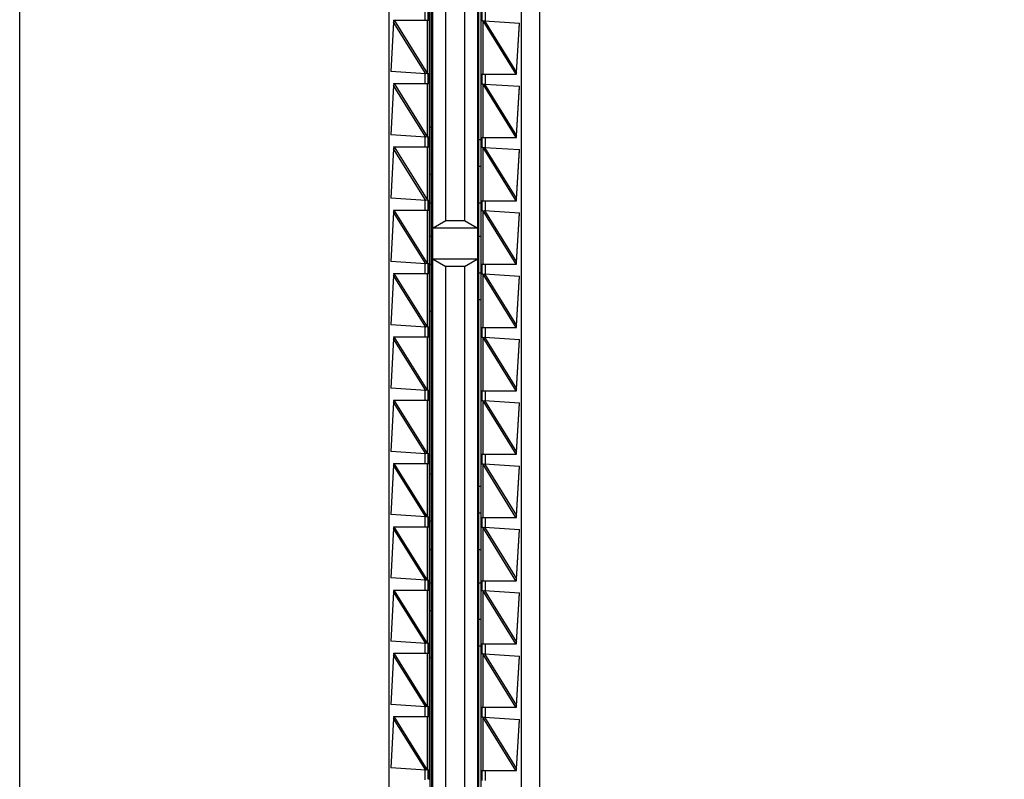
# Model space of a CAD drawing. Header units: inches. Extents: x 0 to 22, y 0 to 17.
# Tile 61 of 66: x 16.1 to 17.6, y 7.8 to 8.9. Entities that reach past the tile are written whole.
import ezdxf

# ---------------------------------------------------------------- set-up
doc = ezdxf.new("R2010")
doc.units = ezdxf.units.IN
doc.header["$LTSCALE"] = 1.21
doc.header["$MEASUREMENT"] = 0
doc.layers.get('0').update_dxf_attribs({"linetype": 'CONTINUOUS'})
doc.layers.add('DIMENSIONS', color=7, linetype='CONTINUOUS')
doc.styles.get("Standard").update_dxf_attribs({"font": 'txt', "width": 0.8})
doc.dimstyles.new('DIMSTYLE_2', dxfattribs={"dimtxt": 0.125, "dimasz": 0.18, "dimexe": 0.18, "dimexo": 0.0625, "dimgap": 0.09, "dimtad": 0, "dimtih": 1, "dimtoh": 1, "dimdec": 3, "dimzin": 4, "dimdsep": 46, "dimtxsty": 'STANDARD', "dimblk": '_FILLED', "dimblk1": '_FILLED', "dimblk2": '_FILLED', "dimcen": 0.09, "dimadec": 0, "dimazin": 0, "dimtp": 0.01, "dimtm": 0.01, "dimtfac": 1, "dimtdec": 3, "dimtofl": 0, "dimtmove": 0, "dimatfit": 3, "dimldrblk": '_FILLED', "dimfxl": 1, "dimtolj": 1, "dimtzin": 4, "dimarcsym": 0})

# ---------------------------------------------------------------- blocks, each defined once
blk = doc.blocks.new('*D21')
at = {"layer": 'DIMENSIONS', "color": 2, "linetype": 'CONTINUOUS'}
blk.add_line((16.2529, 11.0761), (16.2529, 11.698), dxfattribs=at)
at = {"layer": 'DIMENSIONS', "color": 2, "linetype": 'CONTINUOUS', "insert": (16.1904, 11.7605), "char_height": 0.125, "width": 1.225, "attachment_point": 1, "rotation": 90, "line_spacing_factor": 0.9}
blk.add_mtext('.502{\\Ftxt.shx;\\W1.000000;\\H0.125000; }[12.75]', dxfattribs=at)
blk = doc.blocks.new('_FILLED')
at = {"color": 0, "linetype": 'BYBLOCK'}
blk.add_solid([(0, 0), (-1, 0.1736), (-1, -0.1736)], dxfattribs=at)
blk = doc.blocks.new('*D23')
at = {"layer": 'DIMENSIONS', "color": 2, "linetype": 'CONTINUOUS'}
blk.add_line((16.4405, 10.8885), (17.5854, 10.8885), dxfattribs=at)
at = {"layer": 'DIMENSIONS', "color": 2, "linetype": 'CONTINUOUS', "insert": (17.6479, 10.951), "char_height": 0.125, "width": 1.425, "attachment_point": 1, "line_spacing_factor": 0.9}
blk.add_mtext('4.822{\\Ftxt.shx;\\W1.000000;\\H0.125000; }[122.48]', dxfattribs=at)

msp = doc.modelspace()

# ---------------------------------------------------------------- linework, layer by layer
at = {"color": 7, "linetype": 'CONTINUOUS'}
for p, q in [((16.1179, 6.0717), (16.1179, 10.8832)), ((16.8979, 10.8832), (16.8979, 6.0717)), ((16.8049, 10.257), (16.8049, 6.698)), ((16.6719, 10.2058), (16.6719, 6.7491)), ((16.7379, 6.748), (16.7379, 10.207)), ((16.8709, 6.7491), (16.8709, 10.2058)), ((16.7336, 10.1805), (16.7336, 6.7745)), ((16.8099, 10.1805), (16.8099, 6.7745)), ((16.7359, 10.178), (16.7359, 6.778)), ((16.8069, 6.777), (16.8069, 10.177)), ((16.7576, 8.6447), (16.7576, 10.157)), ((16.7852, 10.157), (16.7852, 8.6447)), ((16.7309, 8.9464), (16.7309, 8.9596)), ((16.8119, 8.9445), (16.8119, 8.9595)), ((16.6791, 8.9426), (16.6747, 8.8686)), ((16.679, 8.9455), (16.7329, 8.9455)), ((16.679, 8.9455), (16.6792, 8.9434)), ((16.6798, 8.9455), (16.6791, 8.9426)), ((16.6792, 8.9429), (16.6791, 8.9426)), ((16.7309, 8.9455), (16.7309, 8.9464)), ((16.8129, 8.9445), (16.8099, 8.9445)), ((16.8129, 8.9445), (16.8152, 8.9448)), ((16.8152, 8.9448), (16.8681, 8.9414)), ((16.8632, 8.8673), (16.8681, 8.9414)), ((16.8632, 8.8669), (16.868, 8.9408)), ((16.7275, 8.8651), (16.6747, 8.8686)), ((16.7298, 8.8655), (16.7275, 8.8651)), ((16.7298, 8.8655), (16.7329, 8.8655)), ((16.7309, 8.8646), (16.7309, 8.8655)), ((16.8625, 8.8645), (16.8632, 8.8673)), ((16.8632, 8.8668), (16.8632, 8.8669)), ((16.8632, 8.8666), (16.8632, 8.8668)), ((16.8633, 8.8645), (16.8632, 8.8666)), ((16.679, 8.8505), (16.7329, 8.8505)), ((16.679, 8.8505), (16.6792, 8.8484)), ((16.6798, 8.8505), (16.6791, 8.8476)), ((16.7309, 8.8514), (16.7309, 8.8646)), ((16.7309, 8.8645), (16.7309, 8.8514)), ((16.7309, 8.8505), (16.7309, 8.8514)), ((16.8099, 8.8645), (16.8633, 8.8645)), ((16.8119, 8.8495), (16.8119, 8.8645)), ((16.6791, 8.8476), (16.6747, 8.7736)), ((16.6792, 8.8479), (16.6791, 8.8476)), ((16.8129, 8.8495), (16.8099, 8.8495)), ((16.8129, 8.8495), (16.8152, 8.8498)), ((16.8152, 8.8498), (16.8681, 8.8464)), ((16.8632, 8.7723), (16.8681, 8.8464)), ((16.8632, 8.7719), (16.868, 8.8458)), ((16.7359, 8.7845), (16.7336, 8.7845)), ((16.7275, 8.7701), (16.6747, 8.7736)), ((16.7298, 8.7705), (16.7275, 8.7701)), ((16.7298, 8.7705), (16.7329, 8.7705)), ((16.7309, 8.7696), (16.7309, 8.7705)), ((16.7309, 8.7564), (16.7309, 8.7696)), ((16.7309, 8.7695), (16.7309, 8.7564)), ((16.8069, 8.7665), (16.8099, 8.7665)), ((16.8099, 8.7695), (16.8633, 8.7695)), ((16.8119, 8.7545), (16.8119, 8.7695)), ((16.8625, 8.7695), (16.8632, 8.7723)), ((16.8632, 8.7718), (16.8632, 8.7719)), ((16.8632, 8.7716), (16.8632, 8.7718)), ((16.8633, 8.7695), (16.8632, 8.7716)), ((16.6791, 8.7526), (16.6747, 8.6786)), ((16.679, 8.7555), (16.7329, 8.7555)), ((16.679, 8.7555), (16.6792, 8.7534)), ((16.6798, 8.7555), (16.6791, 8.7526)), ((16.6792, 8.7529), (16.6791, 8.7526)), ((16.7309, 8.7555), (16.7309, 8.7564)), ((16.8129, 8.7545), (16.8099, 8.7545)), ((16.8129, 8.7545), (16.8152, 8.7548)), ((16.8152, 8.7548), (16.8681, 8.7514)), ((16.8632, 8.6773), (16.8681, 8.7514)), ((16.8632, 8.6769), (16.868, 8.7508)), ((16.8069, 8.7265), (16.8099, 8.7265)), ((16.7359, 8.714), (16.7336, 8.714)), ((16.7275, 8.6751), (16.6747, 8.6786)), ((16.7298, 8.6755), (16.7275, 8.6751)), ((16.7298, 8.6755), (16.7329, 8.6755)), ((16.7309, 8.6746), (16.7309, 8.6755)), ((16.7309, 8.6614), (16.7309, 8.6746)), ((16.7309, 8.6745), (16.7309, 8.6614)), ((16.8099, 8.6745), (16.8633, 8.6745)), ((16.8119, 8.6595), (16.8119, 8.6745)), ((16.8625, 8.6745), (16.8632, 8.6773)), ((16.8632, 8.6768), (16.8632, 8.6769)), ((16.8632, 8.6766), (16.8632, 8.6768)), ((16.8633, 8.6745), (16.8632, 8.6766)), ((16.679, 8.6605), (16.7329, 8.6605)), ((16.679, 8.6605), (16.6792, 8.6584)), ((16.6798, 8.6605), (16.6791, 8.6576)), ((16.7309, 8.6605), (16.7309, 8.6614)), ((16.7336, 8.6715), (16.7359, 8.6715)), ((16.8069, 8.6715), (16.8099, 8.6715)), ((16.8129, 8.6595), (16.8099, 8.6595)), ((16.8129, 8.6595), (16.8152, 8.6598)), ((16.8152, 8.6598), (16.8681, 8.6564)), ((16.6791, 8.6576), (16.6747, 8.5836)), ((16.6792, 8.6579), (16.6791, 8.6576)), ((16.7576, 8.6447), (16.7383, 8.6336)), ((16.7852, 8.6447), (16.7576, 8.6447)), ((16.8045, 8.6336), (16.7852, 8.6447)), ((16.8632, 8.5823), (16.8681, 8.6564)), ((16.8632, 8.5819), (16.868, 8.6558)), ((16.8049, 8.6336), (16.7379, 8.6336)), ((16.7336, 8.6215), (16.7359, 8.6215)), ((16.8069, 8.6215), (16.8099, 8.6215)), ((16.8045, 8.5871), (16.7383, 8.5871)), ((16.7383, 8.5871), (16.7576, 8.576)), ((16.7852, 8.576), (16.8045, 8.5871)), ((16.7275, 8.5801), (16.6747, 8.5836)), ((16.7298, 8.5805), (16.7275, 8.5801)), ((16.7298, 8.5805), (16.7329, 8.5805)), ((16.7309, 8.5796), (16.7309, 8.5805)), ((16.7309, 8.5664), (16.7309, 8.5796)), ((16.7309, 8.5795), (16.7309, 8.5664)), ((16.7359, 8.579), (16.7336, 8.579)), ((16.7852, 8.576), (16.7576, 8.576)), ((16.7576, 6.798), (16.7576, 8.576)), ((16.7852, 8.576), (16.7852, 6.798)), ((16.8099, 8.5795), (16.8633, 8.5795)), ((16.8119, 8.5645), (16.8119, 8.5795)), ((16.8625, 8.5795), (16.8632, 8.5823)), ((16.8632, 8.5818), (16.8632, 8.5819)), ((16.8632, 8.5816), (16.8632, 8.5818)), ((16.8633, 8.5795), (16.8632, 8.5816)), ((16.6791, 8.5626), (16.6747, 8.4886)), ((16.679, 8.5655), (16.7329, 8.5655)), ((16.679, 8.5655), (16.6792, 8.5634)), ((16.6798, 8.5655), (16.6791, 8.5626)), ((16.6792, 8.5629), (16.6791, 8.5626)), ((16.7309, 8.5655), (16.7309, 8.5664)), ((16.8069, 8.5665), (16.8099, 8.5665)), ((16.8129, 8.5645), (16.8099, 8.5645)), ((16.8129, 8.5645), (16.8152, 8.5648)), ((16.8152, 8.5648), (16.8681, 8.5614)), ((16.8632, 8.4873), (16.8681, 8.5614)), ((16.8632, 8.4869), (16.868, 8.5608)), ((16.8069, 8.5265), (16.8099, 8.5265)), ((16.7359, 8.5085), (16.7336, 8.5085)), ((16.7275, 8.4851), (16.6747, 8.4886)), ((16.7298, 8.4855), (16.7275, 8.4851)), ((16.7298, 8.4855), (16.7329, 8.4855)), ((16.7309, 8.4846), (16.7309, 8.4855)), ((16.7309, 8.4714), (16.7309, 8.4846)), ((16.7309, 8.4845), (16.7309, 8.4714)), ((16.8099, 8.4845), (16.8633, 8.4845)), ((16.8119, 8.4695), (16.8119, 8.4845)), ((16.8625, 8.4845), (16.8632, 8.4873)), ((16.8632, 8.4868), (16.8632, 8.4869)), ((16.8632, 8.4866), (16.8632, 8.4868)), ((16.8633, 8.4845), (16.8632, 8.4866)), ((16.6791, 8.4676), (16.6747, 8.3936)), ((16.679, 8.4705), (16.7329, 8.4705)), ((16.679, 8.4705), (16.6792, 8.4684)), ((16.6798, 8.4705), (16.6791, 8.4676)), ((16.6792, 8.4679), (16.6791, 8.4676)), ((16.7309, 8.4705), (16.7309, 8.4714)), ((16.8129, 8.4695), (16.8099, 8.4695)), ((16.8129, 8.4695), (16.8152, 8.4698)), ((16.8152, 8.4698), (16.8681, 8.4664)), ((16.8632, 8.3923), (16.8681, 8.4664)), ((16.8632, 8.3919), (16.868, 8.4658)), ((16.7275, 8.3901), (16.6747, 8.3936)), ((16.8625, 8.3895), (16.8632, 8.3923)), ((16.7298, 8.3905), (16.7275, 8.3901)), ((16.7298, 8.3905), (16.7329, 8.3905)), ((16.7309, 8.3896), (16.7309, 8.3905)), ((16.7309, 8.3764), (16.7309, 8.3896)), ((16.7309, 8.3895), (16.7309, 8.3764)), ((16.8099, 8.3895), (16.8633, 8.3895)), ((16.8119, 8.3745), (16.8119, 8.3895)), ((16.8632, 8.3918), (16.8632, 8.3919)), ((16.8632, 8.3916), (16.8632, 8.3918)), ((16.8633, 8.3895), (16.8632, 8.3916)), ((16.6791, 8.3726), (16.6747, 8.2986)), ((16.679, 8.3755), (16.7329, 8.3755)), ((16.679, 8.3755), (16.6792, 8.3734)), ((16.6798, 8.3755), (16.6791, 8.3726)), ((16.6792, 8.3729), (16.6791, 8.3726)), ((16.7309, 8.3755), (16.7309, 8.3764)), ((16.8129, 8.3745), (16.8099, 8.3745)), ((16.8129, 8.3745), (16.8152, 8.3748)), ((16.8152, 8.3748), (16.8681, 8.3714)), ((16.8632, 8.2973), (16.8681, 8.3714)), ((16.8632, 8.2969), (16.868, 8.3708)), ((16.7275, 8.2951), (16.6747, 8.2986)), ((16.7298, 8.2955), (16.7275, 8.2951)), ((16.7298, 8.2955), (16.7329, 8.2955)), ((16.7309, 8.2946), (16.7309, 8.2955)), ((16.7309, 8.2814), (16.7309, 8.2946)), ((16.7309, 8.2945), (16.7309, 8.2814)), ((16.8099, 8.2945), (16.8633, 8.2945)), ((16.8119, 8.2795), (16.8119, 8.2945)), ((16.8625, 8.2945), (16.8632, 8.2973)), ((16.8632, 8.2968), (16.8632, 8.2969)), ((16.8632, 8.2966), (16.8632, 8.2968)), ((16.8633, 8.2945), (16.8632, 8.2966)), ((16.6791, 8.2776), (16.6747, 8.2036)), ((16.679, 8.2805), (16.7329, 8.2805)), ((16.679, 8.2805), (16.6792, 8.2784)), ((16.6798, 8.2805), (16.6791, 8.2776)), ((16.6792, 8.2779), (16.6791, 8.2776)), ((16.7309, 8.2805), (16.7309, 8.2814)), ((16.8129, 8.2795), (16.8099, 8.2795)), ((16.8129, 8.2795), (16.8152, 8.2798)), ((16.8152, 8.2798), (16.8681, 8.2764)), ((16.8632, 8.2023), (16.8681, 8.2764)), ((16.8632, 8.2019), (16.868, 8.2758)), ((16.7359, 8.2645), (16.7336, 8.2645)), ((16.8069, 8.2465), (16.8099, 8.2465)), ((16.7275, 8.2001), (16.6747, 8.2036)), ((16.7298, 8.2005), (16.7275, 8.2001)), ((16.7298, 8.2005), (16.7329, 8.2005)), ((16.7309, 8.1996), (16.7309, 8.2005)), ((16.8069, 8.2065), (16.8099, 8.2065)), ((16.8625, 8.1995), (16.8632, 8.2023)), ((16.8632, 8.2018), (16.8632, 8.2019)), ((16.8632, 8.2016), (16.8632, 8.2018)), ((16.8633, 8.1995), (16.8632, 8.2016)), ((16.679, 8.1855), (16.7329, 8.1855)), ((16.679, 8.1855), (16.6792, 8.1834)), ((16.6798, 8.1855), (16.6791, 8.1826)), ((16.7309, 8.1864), (16.7309, 8.1996)), ((16.7309, 8.1995), (16.7309, 8.1864)), ((16.7309, 8.1855), (16.7309, 8.1864)), ((16.7359, 8.194), (16.7336, 8.194)), ((16.8099, 8.1995), (16.8633, 8.1995)), ((16.8119, 8.1845), (16.8119, 8.1995)), ((16.6791, 8.1826), (16.6747, 8.1086)), ((16.6792, 8.1829), (16.6791, 8.1826)), ((16.8129, 8.1845), (16.8099, 8.1845)), ((16.8129, 8.1845), (16.8152, 8.1848)), ((16.8152, 8.1848), (16.8681, 8.1814)), ((16.8632, 8.1073), (16.8681, 8.1814)), ((16.8632, 8.1069), (16.868, 8.1808)), ((16.7336, 8.1515), (16.7359, 8.1515)), ((16.8069, 8.1515), (16.8099, 8.1515)), ((16.7275, 8.1051), (16.6747, 8.1086)), ((16.7298, 8.1055), (16.7275, 8.1051)), ((16.7298, 8.1055), (16.7329, 8.1055)), ((16.7309, 8.1046), (16.7309, 8.1055)), ((16.7309, 8.0914), (16.7309, 8.1046)), ((16.7309, 8.1045), (16.7309, 8.0914)), ((16.7336, 8.1015), (16.7359, 8.1015)), ((16.8069, 8.1015), (16.8099, 8.1015)), ((16.8099, 8.1045), (16.8633, 8.1045)), ((16.8119, 8.0895), (16.8119, 8.1045)), ((16.8625, 8.1045), (16.8632, 8.1073)), ((16.8632, 8.1068), (16.8632, 8.1069)), ((16.8632, 8.1066), (16.8632, 8.1068)), ((16.8633, 8.1045), (16.8632, 8.1066)), ((16.6791, 8.0876), (16.6747, 8.0136)), ((16.679, 8.0905), (16.7329, 8.0905)), ((16.679, 8.0905), (16.6792, 8.0884)), ((16.6798, 8.0905), (16.6791, 8.0876)), ((16.6792, 8.0879), (16.6791, 8.0876)), ((16.7309, 8.0905), (16.7309, 8.0914)), ((16.8129, 8.0895), (16.8099, 8.0895)), ((16.8129, 8.0895), (16.8152, 8.0898)), ((16.8152, 8.0898), (16.8681, 8.0864)), ((16.8632, 8.0123), (16.8681, 8.0864)), ((16.8632, 8.0119), (16.868, 8.0858)), ((16.7359, 8.059), (16.7336, 8.059)), ((16.8069, 8.0465), (16.8099, 8.0465)), ((16.7275, 8.0101), (16.6747, 8.0136)), ((16.7298, 8.0105), (16.7275, 8.0101)), ((16.7298, 8.0105), (16.7329, 8.0105)), ((16.7309, 8.0096), (16.7309, 8.0105)), ((16.7309, 7.9964), (16.7309, 8.0096)), ((16.7309, 8.0095), (16.7309, 7.9964)), ((16.8099, 8.0095), (16.8633, 8.0095)), ((16.8119, 7.9945), (16.8119, 8.0095)), ((16.8625, 8.0095), (16.8632, 8.0123)), ((16.8632, 8.0118), (16.8632, 8.0119)), ((16.8632, 8.0116), (16.8632, 8.0118)), ((16.8633, 8.0095), (16.8632, 8.0116)), ((16.679, 7.9955), (16.7329, 7.9955)), ((16.679, 7.9955), (16.6792, 7.9934)), ((16.6798, 7.9955), (16.6791, 7.9926)), ((16.7309, 7.9955), (16.7309, 7.9964)), ((16.8069, 8.0065), (16.8099, 8.0065)), ((16.8129, 7.9945), (16.8099, 7.9945)), ((16.8129, 7.9945), (16.8152, 7.9948)), ((16.8152, 7.9948), (16.8681, 7.9914)), ((16.6791, 7.9926), (16.6747, 7.9186)), ((16.6792, 7.9929), (16.6791, 7.9926)), ((16.7359, 7.9885), (16.7336, 7.9885)), ((16.8632, 7.9173), (16.8681, 7.9914)), ((16.8632, 7.9169), (16.868, 7.9908)), ((16.7275, 7.9151), (16.6747, 7.9186)), ((16.7298, 7.9155), (16.7275, 7.9151)), ((16.7298, 7.9155), (16.7329, 7.9155)), ((16.7309, 7.9146), (16.7309, 7.9155)), ((16.7309, 7.9014), (16.7309, 7.9146)), ((16.7309, 7.9145), (16.7309, 7.9014)), ((16.8099, 7.9145), (16.8633, 7.9145)), ((16.8119, 7.8995), (16.8119, 7.9145)), ((16.8625, 7.9145), (16.8632, 7.9173)), ((16.8632, 7.9168), (16.8632, 7.9169)), ((16.8632, 7.9166), (16.8632, 7.9168)), ((16.8633, 7.9145), (16.8632, 7.9166)), ((16.6791, 7.8976), (16.6747, 7.8236)), ((16.679, 7.9005), (16.7329, 7.9005)), ((16.679, 7.9005), (16.6792, 7.8984)), ((16.6798, 7.9005), (16.6791, 7.8976)), ((16.6792, 7.8979), (16.6791, 7.8976)), ((16.7309, 7.9005), (16.7309, 7.9014)), ((16.8129, 7.8995), (16.8099, 7.8995)), ((16.8129, 7.8995), (16.8152, 7.8998)), ((16.8152, 7.8998), (16.8681, 7.8964)), ((16.8632, 7.8223), (16.8681, 7.8964)), ((16.8632, 7.8219), (16.868, 7.8958)), ((16.7275, 7.8201), (16.6747, 7.8236)), ((16.7298, 7.8205), (16.7275, 7.8201)), ((16.7298, 7.8205), (16.7329, 7.8205)), ((16.7309, 7.8196), (16.7309, 7.8205)), ((16.7309, 7.8064), (16.7309, 7.8196)), ((16.7309, 7.8195), (16.7309, 7.8064)), ((16.8099, 7.8195), (16.8633, 7.8195)), ((16.8119, 7.8045), (16.8119, 7.8195)), ((16.8625, 7.8195), (16.8632, 7.8223)), ((16.8632, 7.8218), (16.8632, 7.8219)), ((16.8632, 7.8216), (16.8632, 7.8218)), ((16.8633, 7.8195), (16.8632, 7.8216))]:
    msp.add_line(p, q, dxfattribs=at)
at = {"color": 9, "linetype": 'CONTINUOUS'}
for p, q in [((16.726, 8.9602), (16.726, 8.9455)), ((16.8168, 8.9447), (16.8168, 8.9595)), ((16.7275, 8.8651), (16.6791, 8.9426)), ((16.6798, 8.9455), (16.7299, 8.8653)), ((16.7299, 8.8653), (16.7299, 8.9455)), ((16.7329, 8.8655), (16.7329, 8.9455)), ((16.8128, 8.9446), (16.8128, 8.8645)), ((16.8128, 8.9446), (16.8625, 8.8645)), ((16.8152, 8.9448), (16.8632, 8.8673)), ((16.726, 8.8652), (16.726, 8.8505)), ((16.6798, 8.8505), (16.7299, 8.7703)), ((16.7299, 8.7703), (16.7299, 8.8505)), ((16.7329, 8.7705), (16.7329, 8.8505)), ((16.8168, 8.8497), (16.8168, 8.8645)), ((16.7275, 8.7701), (16.6791, 8.8476)), ((16.8128, 8.8496), (16.8128, 8.7695)), ((16.8128, 8.8496), (16.8625, 8.7695)), ((16.8152, 8.8498), (16.8632, 8.7723)), ((16.726, 8.7702), (16.726, 8.7555)), ((16.8168, 8.7547), (16.8168, 8.7695)), ((16.7275, 8.6751), (16.6791, 8.7526)), ((16.6798, 8.7555), (16.7299, 8.6753)), ((16.7299, 8.6753), (16.7299, 8.7555)), ((16.7329, 8.6755), (16.7329, 8.7555)), ((16.8128, 8.7546), (16.8128, 8.6745)), ((16.8128, 8.7546), (16.8625, 8.6745)), ((16.8152, 8.7548), (16.8632, 8.6773)), ((16.726, 8.6752), (16.726, 8.6605)), ((16.8168, 8.6597), (16.8168, 8.6745)), ((16.7299, 8.5803), (16.6798, 8.6605)), ((16.7299, 8.5803), (16.7299, 8.6605)), ((16.7329, 8.5805), (16.7329, 8.6605)), ((16.8128, 8.6596), (16.8128, 8.5795)), ((16.8128, 8.6596), (16.8625, 8.5795)), ((16.8152, 8.6598), (16.8632, 8.5823)), ((16.7275, 8.5801), (16.6791, 8.6576)), ((16.726, 8.5802), (16.726, 8.5655)), ((16.8168, 8.5647), (16.8168, 8.5795)), ((16.7275, 8.4851), (16.6791, 8.5626)), ((16.7299, 8.4853), (16.6798, 8.5655)), ((16.7299, 8.4853), (16.7299, 8.5655)), ((16.7329, 8.4855), (16.7329, 8.5655)), ((16.8128, 8.5646), (16.8128, 8.4845)), ((16.8128, 8.5646), (16.8625, 8.4845)), ((16.8152, 8.5648), (16.8632, 8.4873)), ((16.726, 8.4852), (16.726, 8.4705)), ((16.8168, 8.4697), (16.8168, 8.4845)), ((16.7275, 8.3901), (16.6791, 8.4676)), ((16.7299, 8.3903), (16.6798, 8.4705)), ((16.7299, 8.3903), (16.7299, 8.4705)), ((16.7329, 8.3905), (16.7329, 8.4705)), ((16.8128, 8.4696), (16.8128, 8.3895)), ((16.8128, 8.4696), (16.8625, 8.3895)), ((16.8152, 8.4698), (16.8632, 8.3923)), ((16.726, 8.3902), (16.726, 8.3755)), ((16.8168, 8.3747), (16.8168, 8.3895)), ((16.7275, 8.2951), (16.6791, 8.3726)), ((16.7299, 8.2953), (16.6798, 8.3755)), ((16.7299, 8.2953), (16.7299, 8.3755)), ((16.7329, 8.2955), (16.7329, 8.3755)), ((16.8128, 8.3746), (16.8128, 8.2945)), ((16.8128, 8.3746), (16.8625, 8.2945)), ((16.8152, 8.3748), (16.8632, 8.2973)), ((16.726, 8.2952), (16.726, 8.2805)), ((16.8168, 8.2797), (16.8168, 8.2945)), ((16.7275, 8.2001), (16.6791, 8.2776)), ((16.7299, 8.2003), (16.6798, 8.2805)), ((16.7299, 8.2003), (16.7299, 8.2805)), ((16.7329, 8.2005), (16.7329, 8.2805)), ((16.8625, 8.1995), (16.8128, 8.2796)), ((16.8128, 8.2796), (16.8128, 8.1995)), ((16.8152, 8.2798), (16.8632, 8.2023)), ((16.726, 8.2002), (16.726, 8.1855)), ((16.7299, 8.1053), (16.6798, 8.1855)), ((16.7299, 8.1053), (16.7299, 8.1855)), ((16.7329, 8.1055), (16.7329, 8.1855)), ((16.8168, 8.1847), (16.8168, 8.1995)), ((16.7275, 8.1051), (16.6791, 8.1826)), ((16.8625, 8.1045), (16.8128, 8.1846)), ((16.8128, 8.1846), (16.8128, 8.1045)), ((16.8152, 8.1848), (16.8632, 8.1073)), ((16.726, 8.1052), (16.726, 8.0905)), ((16.8168, 8.0897), (16.8168, 8.1045)), ((16.7275, 8.0101), (16.6791, 8.0876)), ((16.7299, 8.0103), (16.6798, 8.0905)), ((16.7299, 8.0103), (16.7299, 8.0905)), ((16.7329, 8.0105), (16.7329, 8.0905)), ((16.8625, 8.0095), (16.8128, 8.0896)), ((16.8128, 8.0896), (16.8128, 8.0095)), ((16.8152, 8.0898), (16.8632, 8.0123)), ((16.726, 8.0102), (16.726, 7.9955)), ((16.8168, 7.9947), (16.8168, 8.0095)), ((16.7299, 7.9153), (16.6798, 7.9955)), ((16.7299, 7.9153), (16.7299, 7.9955)), ((16.7329, 7.9155), (16.7329, 7.9955)), ((16.8625, 7.9145), (16.8128, 7.9946)), ((16.8128, 7.9946), (16.8128, 7.9145)), ((16.8152, 7.9948), (16.8632, 7.9173)), ((16.7275, 7.9151), (16.6791, 7.9926)), ((16.726, 7.9152), (16.726, 7.9005)), ((16.8168, 7.8997), (16.8168, 7.9145)), ((16.7275, 7.8201), (16.6791, 7.8976)), ((16.7299, 7.8203), (16.6798, 7.9005)), ((16.7299, 7.8203), (16.7299, 7.9005)), ((16.7329, 7.8205), (16.7329, 7.9005)), ((16.8625, 7.8195), (16.8128, 7.8996)), ((16.8128, 7.8996), (16.8128, 7.8195)), ((16.8152, 7.8998), (16.8632, 7.8223)), ((16.726, 7.8202), (16.726, 7.8055)), ((16.8168, 7.8047), (16.8168, 7.8195))]:
    msp.add_line(p, q, dxfattribs=at)
at = {"color": 7, "linetype": 'CONTINUOUS'}
for points in [[(16.6792, 8.9434), (16.6792, 8.9432), (16.6792, 8.9429)], [(16.6792, 8.8484), (16.6792, 8.8482), (16.6792, 8.8479)], [(16.6792, 8.7534), (16.6792, 8.7532), (16.6792, 8.7529)], [(16.6792, 8.6584), (16.6792, 8.6582), (16.6792, 8.6579)], [(16.6792, 8.5634), (16.6792, 8.5632), (16.6792, 8.5629)], [(16.6792, 8.4684), (16.6792, 8.4682), (16.6792, 8.4679)], [(16.6792, 8.3734), (16.6792, 8.3732), (16.6792, 8.3729)], [(16.6792, 8.2784), (16.6792, 8.2782), (16.6792, 8.2779)], [(16.6792, 8.1834), (16.6792, 8.1832), (16.6792, 8.1829)], [(16.6792, 8.0884), (16.6792, 8.0882), (16.6792, 8.0879)], [(16.6792, 7.9934), (16.6792, 7.9932), (16.6792, 7.9929)], [(16.6792, 7.8984), (16.6792, 7.8982), (16.6792, 7.8979)]]:
    msp.add_lwpolyline(points, dxfattribs=at)
for points in [[(16.7329, 8.9455), (16.7329, 8.9455), (16.7329, 8.9455), (16.7329, 8.9455), (16.7329, 8.9455), (16.7329, 8.9455), (16.7329, 8.9455), (16.7329, 8.9455), (16.7329, 8.9456), (16.7329, 8.9456), (16.7329, 8.9457), (16.7329, 8.9458), (16.7329, 8.9459), (16.7329, 8.946), (16.7329, 8.9462), (16.7329, 8.9464), (16.7329, 8.9465), (16.7329, 8.9468), (16.7329, 8.9472), (16.733, 8.9477), (16.733, 8.9482), (16.733, 8.9488), (16.733, 8.9494), (16.733, 8.9501), (16.733, 8.9508), (16.733, 8.9518), (16.733, 8.953), (16.733, 8.9542), (16.733, 8.9551), (16.733, 8.9558), (16.733, 8.9565), (16.733, 8.9571), (16.733, 8.9577), (16.733, 8.9583), (16.7329, 8.9588), (16.7329, 8.9591), (16.7329, 8.9594), (16.7329, 8.9596), (16.7329, 8.9597), (16.7329, 8.9599), (16.7329, 8.96), (16.7329, 8.9601), (16.7329, 8.9602), (16.7329, 8.9603), (16.7329, 8.9604), (16.7329, 8.9604), (16.7329, 8.9604), (16.7329, 8.9605), (16.7329, 8.9605), (16.7329, 8.9605), (16.7329, 8.9605), (16.7329, 8.9605), (16.7329, 8.9605)], [(16.7329, 8.8505), (16.7329, 8.8505), (16.7329, 8.8505), (16.7329, 8.8505), (16.7329, 8.8505), (16.7329, 8.8505), (16.7329, 8.8505), (16.7329, 8.8505), (16.7329, 8.8506), (16.7329, 8.8506), (16.7329, 8.8507), (16.7329, 8.8508), (16.7329, 8.8509), (16.7329, 8.851), (16.7329, 8.8512), (16.7329, 8.8514), (16.7329, 8.8515), (16.7329, 8.8518), (16.7329, 8.8522), (16.733, 8.8527), (16.733, 8.8532), (16.733, 8.8538), (16.733, 8.8544), (16.733, 8.8551), (16.733, 8.8558), (16.733, 8.8568), (16.733, 8.858), (16.733, 8.8592), (16.733, 8.8601), (16.733, 8.8608), (16.733, 8.8615), (16.733, 8.8621), (16.733, 8.8627), (16.733, 8.8633), (16.7329, 8.8638), (16.7329, 8.8641), (16.7329, 8.8644), (16.7329, 8.8646), (16.7329, 8.8647), (16.7329, 8.8649), (16.7329, 8.865), (16.7329, 8.8651), (16.7329, 8.8652), (16.7329, 8.8653), (16.7329, 8.8654), (16.7329, 8.8654), (16.7329, 8.8654), (16.7329, 8.8655), (16.7329, 8.8655), (16.7329, 8.8655), (16.7329, 8.8655), (16.7329, 8.8655), (16.7329, 8.8655)], [(16.7329, 8.7555), (16.7329, 8.7555), (16.7329, 8.7555), (16.7329, 8.7555), (16.7329, 8.7555), (16.7329, 8.7555), (16.7329, 8.7555), (16.7329, 8.7555), (16.7329, 8.7556), (16.7329, 8.7556), (16.7329, 8.7557), (16.7329, 8.7558), (16.7329, 8.7559), (16.7329, 8.756), (16.7329, 8.7562), (16.7329, 8.7564), (16.7329, 8.7565), (16.7329, 8.7568), (16.7329, 8.7572), (16.733, 8.7577), (16.733, 8.7582), (16.733, 8.7588), (16.733, 8.7594), (16.733, 8.7601), (16.733, 8.7608), (16.733, 8.7618), (16.733, 8.763), (16.733, 8.7642), (16.733, 8.7651), (16.733, 8.7658), (16.733, 8.7665), (16.733, 8.7671), (16.733, 8.7677), (16.733, 8.7683), (16.7329, 8.7688), (16.7329, 8.7691), (16.7329, 8.7694), (16.7329, 8.7696), (16.7329, 8.7697), (16.7329, 8.7699), (16.7329, 8.77), (16.7329, 8.7701), (16.7329, 8.7702), (16.7329, 8.7703), (16.7329, 8.7704), (16.7329, 8.7704), (16.7329, 8.7704), (16.7329, 8.7705), (16.7329, 8.7705), (16.7329, 8.7705), (16.7329, 8.7705), (16.7329, 8.7705), (16.7329, 8.7705)], [(16.7329, 8.6605), (16.7329, 8.6605), (16.7329, 8.6605), (16.7329, 8.6605), (16.7329, 8.6605), (16.7329, 8.6605), (16.7329, 8.6605), (16.7329, 8.6605), (16.7329, 8.6606), (16.7329, 8.6606), (16.7329, 8.6607), (16.7329, 8.6608), (16.7329, 8.6609), (16.7329, 8.661), (16.7329, 8.6612), (16.7329, 8.6614), (16.7329, 8.6615), (16.7329, 8.6618), (16.7329, 8.6622), (16.733, 8.6627), (16.733, 8.6632), (16.733, 8.6638), (16.733, 8.6644), (16.733, 8.6651), (16.733, 8.6658), (16.733, 8.6668), (16.733, 8.668), (16.733, 8.6692), (16.733, 8.6701), (16.733, 8.6708), (16.733, 8.6715), (16.733, 8.6721), (16.733, 8.6727), (16.733, 8.6733), (16.7329, 8.6738), (16.7329, 8.6741), (16.7329, 8.6744), (16.7329, 8.6746), (16.7329, 8.6747), (16.7329, 8.6749), (16.7329, 8.675), (16.7329, 8.6751), (16.7329, 8.6752), (16.7329, 8.6753), (16.7329, 8.6754), (16.7329, 8.6754), (16.7329, 8.6754), (16.7329, 8.6755), (16.7329, 8.6755), (16.7329, 8.6755), (16.7329, 8.6755), (16.7329, 8.6755), (16.7329, 8.6755)], [(16.7329, 8.5655), (16.7329, 8.5655), (16.7329, 8.5655), (16.7329, 8.5655), (16.7329, 8.5655), (16.7329, 8.5655), (16.7329, 8.5655), (16.7329, 8.5655), (16.7329, 8.5656), (16.7329, 8.5656), (16.7329, 8.5657), (16.7329, 8.5658), (16.7329, 8.5659), (16.7329, 8.566), (16.7329, 8.5662), (16.7329, 8.5664), (16.7329, 8.5665), (16.7329, 8.5668), (16.7329, 8.5672), (16.733, 8.5677), (16.733, 8.5682), (16.733, 8.5688), (16.733, 8.5694), (16.733, 8.5701), (16.733, 8.5708), (16.733, 8.5718), (16.733, 8.573), (16.733, 8.5742), (16.733, 8.5751), (16.733, 8.5758), (16.733, 8.5765), (16.733, 8.5771), (16.733, 8.5777), (16.733, 8.5783), (16.7329, 8.5788), (16.7329, 8.5791), (16.7329, 8.5794), (16.7329, 8.5796), (16.7329, 8.5797), (16.7329, 8.5799), (16.7329, 8.58), (16.7329, 8.5801), (16.7329, 8.5802), (16.7329, 8.5803), (16.7329, 8.5804), (16.7329, 8.5804), (16.7329, 8.5804), (16.7329, 8.5805), (16.7329, 8.5805), (16.7329, 8.5805), (16.7329, 8.5805), (16.7329, 8.5805), (16.7329, 8.5805)], [(16.7329, 8.4705), (16.7329, 8.4705), (16.7329, 8.4705), (16.7329, 8.4705), (16.7329, 8.4705), (16.7329, 8.4705), (16.7329, 8.4705), (16.7329, 8.4705), (16.7329, 8.4706), (16.7329, 8.4706), (16.7329, 8.4707), (16.7329, 8.4708), (16.7329, 8.4709), (16.7329, 8.471), (16.7329, 8.4712), (16.7329, 8.4714), (16.7329, 8.4715), (16.7329, 8.4718), (16.7329, 8.4722), (16.733, 8.4727), (16.733, 8.4732), (16.733, 8.4738), (16.733, 8.4744), (16.733, 8.4751), (16.733, 8.4758), (16.733, 8.4768), (16.733, 8.478), (16.733, 8.4792), (16.733, 8.4801), (16.733, 8.4808), (16.733, 8.4815), (16.733, 8.4821), (16.733, 8.4827), (16.733, 8.4833), (16.7329, 8.4838), (16.7329, 8.4841), (16.7329, 8.4844), (16.7329, 8.4846), (16.7329, 8.4847), (16.7329, 8.4849), (16.7329, 8.485), (16.7329, 8.4851), (16.7329, 8.4852), (16.7329, 8.4853), (16.7329, 8.4854), (16.7329, 8.4854), (16.7329, 8.4854), (16.7329, 8.4855), (16.7329, 8.4855), (16.7329, 8.4855), (16.7329, 8.4855), (16.7329, 8.4855), (16.7329, 8.4855)], [(16.7329, 8.3755), (16.7329, 8.3755), (16.7329, 8.3755), (16.7329, 8.3755), (16.7329, 8.3755), (16.7329, 8.3755), (16.7329, 8.3755), (16.7329, 8.3755), (16.7329, 8.3756), (16.7329, 8.3756), (16.7329, 8.3757), (16.7329, 8.3758), (16.7329, 8.3759), (16.7329, 8.376), (16.7329, 8.3762), (16.7329, 8.3764), (16.7329, 8.3765), (16.7329, 8.3768), (16.7329, 8.3772), (16.733, 8.3777), (16.733, 8.3782), (16.733, 8.3788), (16.733, 8.3794), (16.733, 8.3801), (16.733, 8.3808), (16.733, 8.3818), (16.733, 8.383), (16.733, 8.3842), (16.733, 8.3851), (16.733, 8.3858), (16.733, 8.3865), (16.733, 8.3871), (16.733, 8.3877), (16.733, 8.3883), (16.7329, 8.3888), (16.7329, 8.3891), (16.7329, 8.3894), (16.7329, 8.3896), (16.7329, 8.3897), (16.7329, 8.3899), (16.7329, 8.39), (16.7329, 8.3901), (16.7329, 8.3902), (16.7329, 8.3903), (16.7329, 8.3904), (16.7329, 8.3904), (16.7329, 8.3904), (16.7329, 8.3905), (16.7329, 8.3905), (16.7329, 8.3905), (16.7329, 8.3905), (16.7329, 8.3905), (16.7329, 8.3905)], [(16.7329, 8.2805), (16.7329, 8.2805), (16.7329, 8.2805), (16.7329, 8.2805), (16.7329, 8.2805), (16.7329, 8.2805), (16.7329, 8.2805), (16.7329, 8.2805), (16.7329, 8.2806), (16.7329, 8.2806), (16.7329, 8.2807), (16.7329, 8.2808), (16.7329, 8.2809), (16.7329, 8.281), (16.7329, 8.2812), (16.7329, 8.2814), (16.7329, 8.2815), (16.7329, 8.2818), (16.7329, 8.2822), (16.733, 8.2827), (16.733, 8.2832), (16.733, 8.2838), (16.733, 8.2844), (16.733, 8.2851), (16.733, 8.2858), (16.733, 8.2868), (16.733, 8.288), (16.733, 8.2892), (16.733, 8.2901), (16.733, 8.2908), (16.733, 8.2915), (16.733, 8.2921), (16.733, 8.2927), (16.733, 8.2933), (16.7329, 8.2938), (16.7329, 8.2941), (16.7329, 8.2944), (16.7329, 8.2946), (16.7329, 8.2947), (16.7329, 8.2949), (16.7329, 8.295), (16.7329, 8.2951), (16.7329, 8.2952), (16.7329, 8.2953), (16.7329, 8.2954), (16.7329, 8.2954), (16.7329, 8.2954), (16.7329, 8.2955), (16.7329, 8.2955), (16.7329, 8.2955), (16.7329, 8.2955), (16.7329, 8.2955), (16.7329, 8.2955)], [(16.7329, 8.1855), (16.7329, 8.1855), (16.7329, 8.1855), (16.7329, 8.1855), (16.7329, 8.1855), (16.7329, 8.1855), (16.7329, 8.1855), (16.7329, 8.1855), (16.7329, 8.1856), (16.7329, 8.1856), (16.7329, 8.1857), (16.7329, 8.1858), (16.7329, 8.1859), (16.7329, 8.186), (16.7329, 8.1862), (16.7329, 8.1864), (16.7329, 8.1865), (16.7329, 8.1868), (16.7329, 8.1872), (16.733, 8.1877), (16.733, 8.1882), (16.733, 8.1888), (16.733, 8.1894), (16.733, 8.1901), (16.733, 8.1908), (16.733, 8.1918), (16.733, 8.193), (16.733, 8.1942), (16.733, 8.1951), (16.733, 8.1958), (16.733, 8.1965), (16.733, 8.1971), (16.733, 8.1977), (16.733, 8.1983), (16.7329, 8.1988), (16.7329, 8.1991), (16.7329, 8.1994), (16.7329, 8.1996), (16.7329, 8.1997), (16.7329, 8.1999), (16.7329, 8.2), (16.7329, 8.2001), (16.7329, 8.2002), (16.7329, 8.2003), (16.7329, 8.2004), (16.7329, 8.2004), (16.7329, 8.2004), (16.7329, 8.2005), (16.7329, 8.2005), (16.7329, 8.2005), (16.7329, 8.2005), (16.7329, 8.2005), (16.7329, 8.2005)], [(16.7329, 8.0905), (16.7329, 8.0905), (16.7329, 8.0905), (16.7329, 8.0905), (16.7329, 8.0905), (16.7329, 8.0905), (16.7329, 8.0905), (16.7329, 8.0905), (16.7329, 8.0906), (16.7329, 8.0906), (16.7329, 8.0907), (16.7329, 8.0908), (16.7329, 8.0909), (16.7329, 8.091), (16.7329, 8.0912), (16.7329, 8.0914), (16.7329, 8.0915), (16.7329, 8.0918), (16.7329, 8.0922), (16.733, 8.0927), (16.733, 8.0932), (16.733, 8.0938), (16.733, 8.0944), (16.733, 8.0951), (16.733, 8.0958), (16.733, 8.0968), (16.733, 8.098), (16.733, 8.0992), (16.733, 8.1001), (16.733, 8.1008), (16.733, 8.1015), (16.733, 8.1021), (16.733, 8.1027), (16.733, 8.1033), (16.7329, 8.1038), (16.7329, 8.1041), (16.7329, 8.1044), (16.7329, 8.1046), (16.7329, 8.1047), (16.7329, 8.1049), (16.7329, 8.105), (16.7329, 8.1051), (16.7329, 8.1052), (16.7329, 8.1053), (16.7329, 8.1054), (16.7329, 8.1054), (16.7329, 8.1054), (16.7329, 8.1055), (16.7329, 8.1055), (16.7329, 8.1055), (16.7329, 8.1055), (16.7329, 8.1055), (16.7329, 8.1055)], [(16.7329, 7.9955), (16.7329, 7.9955), (16.7329, 7.9955), (16.7329, 7.9955), (16.7329, 7.9955), (16.7329, 7.9955), (16.7329, 7.9955), (16.7329, 7.9955), (16.7329, 7.9956), (16.7329, 7.9956), (16.7329, 7.9957), (16.7329, 7.9958), (16.7329, 7.9959), (16.7329, 7.996), (16.7329, 7.9962), (16.7329, 7.9964), (16.7329, 7.9965), (16.7329, 7.9968), (16.7329, 7.9972), (16.733, 7.9977), (16.733, 7.9982), (16.733, 7.9988), (16.733, 7.9994), (16.733, 8.0001), (16.733, 8.0008), (16.733, 8.0018), (16.733, 8.003), (16.733, 8.0042), (16.733, 8.0051), (16.733, 8.0058), (16.733, 8.0065), (16.733, 8.0071), (16.733, 8.0077), (16.733, 8.0083), (16.7329, 8.0088), (16.7329, 8.0091), (16.7329, 8.0094), (16.7329, 8.0096), (16.7329, 8.0097), (16.7329, 8.0099), (16.7329, 8.01), (16.7329, 8.0101), (16.7329, 8.0102), (16.7329, 8.0103), (16.7329, 8.0104), (16.7329, 8.0104), (16.7329, 8.0104), (16.7329, 8.0105), (16.7329, 8.0105), (16.7329, 8.0105), (16.7329, 8.0105), (16.7329, 8.0105), (16.7329, 8.0105)], [(16.7329, 7.9005), (16.7329, 7.9005), (16.7329, 7.9005), (16.7329, 7.9005), (16.7329, 7.9005), (16.7329, 7.9005), (16.7329, 7.9005), (16.7329, 7.9005), (16.7329, 7.9006), (16.7329, 7.9006), (16.7329, 7.9007), (16.7329, 7.9008), (16.7329, 7.9009), (16.7329, 7.901), (16.7329, 7.9012), (16.7329, 7.9014), (16.7329, 7.9015), (16.7329, 7.9018), (16.7329, 7.9022), (16.733, 7.9027), (16.733, 7.9032), (16.733, 7.9038), (16.733, 7.9044), (16.733, 7.9051), (16.733, 7.9058), (16.733, 7.9068), (16.733, 7.908), (16.733, 7.9092), (16.733, 7.9101), (16.733, 7.9108), (16.733, 7.9115), (16.733, 7.9121), (16.733, 7.9127), (16.733, 7.9133), (16.7329, 7.9138), (16.7329, 7.9141), (16.7329, 7.9144), (16.7329, 7.9146), (16.7329, 7.9147), (16.7329, 7.9149), (16.7329, 7.915), (16.7329, 7.9151), (16.7329, 7.9152), (16.7329, 7.9153), (16.7329, 7.9154), (16.7329, 7.9154), (16.7329, 7.9154), (16.7329, 7.9155), (16.7329, 7.9155), (16.7329, 7.9155), (16.7329, 7.9155), (16.7329, 7.9155), (16.7329, 7.9155)], [(16.7329, 7.8055), (16.7329, 7.8055), (16.7329, 7.8055), (16.7329, 7.8055), (16.7329, 7.8055), (16.7329, 7.8055), (16.7329, 7.8055), (16.7329, 7.8055), (16.7329, 7.8056), (16.7329, 7.8056), (16.7329, 7.8057), (16.7329, 7.8058), (16.7329, 7.8059), (16.7329, 7.806), (16.7329, 7.8062), (16.7329, 7.8064), (16.7329, 7.8065), (16.7329, 7.8068), (16.7329, 7.8072), (16.733, 7.8077), (16.733, 7.8082), (16.733, 7.8088), (16.733, 7.8094), (16.733, 7.8101), (16.733, 7.8108), (16.733, 7.8118), (16.733, 7.813), (16.733, 7.8142), (16.733, 7.8151), (16.733, 7.8158), (16.733, 7.8165), (16.733, 7.8171), (16.733, 7.8177), (16.733, 7.8183), (16.7329, 7.8188), (16.7329, 7.8191), (16.7329, 7.8194), (16.7329, 7.8196), (16.7329, 7.8197), (16.7329, 7.8199), (16.7329, 7.82), (16.7329, 7.8201), (16.7329, 7.8202), (16.7329, 7.8203), (16.7329, 7.8204), (16.7329, 7.8204), (16.7329, 7.8204), (16.7329, 7.8205), (16.7329, 7.8205), (16.7329, 7.8205), (16.7329, 7.8205), (16.7329, 7.8205), (16.7329, 7.8205)]]:
    msp.add_open_spline(points, degree=3, knots=[0, 0, 0, 0, 0.000262, 0.000478, 0.000762, 0.001117, 0.001544, 0.002618, 0.005649, 0.009863, 0.015252, 0.021806, 0.029509, 0.038344, 0.04829, 0.059322, 0.071416, 0.084541, 0.113757, 0.146691, 0.183026, 0.222412, 0.26447, 0.308796, 0.354963, 0.402526, 0.5, 0.597474, 0.645037, 0.691204, 0.73553, 0.777588, 0.816974, 0.853309, 0.886243, 0.915459, 0.928584, 0.940678, 0.95171, 0.961656, 0.970491, 0.978194, 0.984748, 0.990137, 0.994351, 0.997382, 0.998456, 0.998883, 0.999238, 0.999522, 0.999738, 1, 1, 1, 1], dxfattribs=at)

# ---------------------------------------------------------------- dimensions: what is measured, and where the dimension line sits
at = {"layer": 'DIMENSIONS', "color": 2, "linetype": 'CONTINUOUS'}
for feature_location, offset, dtype, origin, picture, middle in [((16.2529, 11.0761), (0, 0.6219), 1, (16.7549, 6.0665), '*D21', (16.2529, 12.373)), ((16.4405, 10.8885), (1.1449, 0), 0, (16.88, 6.0665), '*D23', (18.3604, 10.8885))]:
    dim = msp.add_ordinate_dim(feature_location=feature_location, offset=offset, dtype=dtype, origin=origin, dimstyle='DIMSTYLE_2', dxfattribs=at)
    dim.commit()
    dim.dimension.update_dxf_attribs({"geometry": picture, "text_midpoint": middle})

doc.saveas('drawing.dxf')
